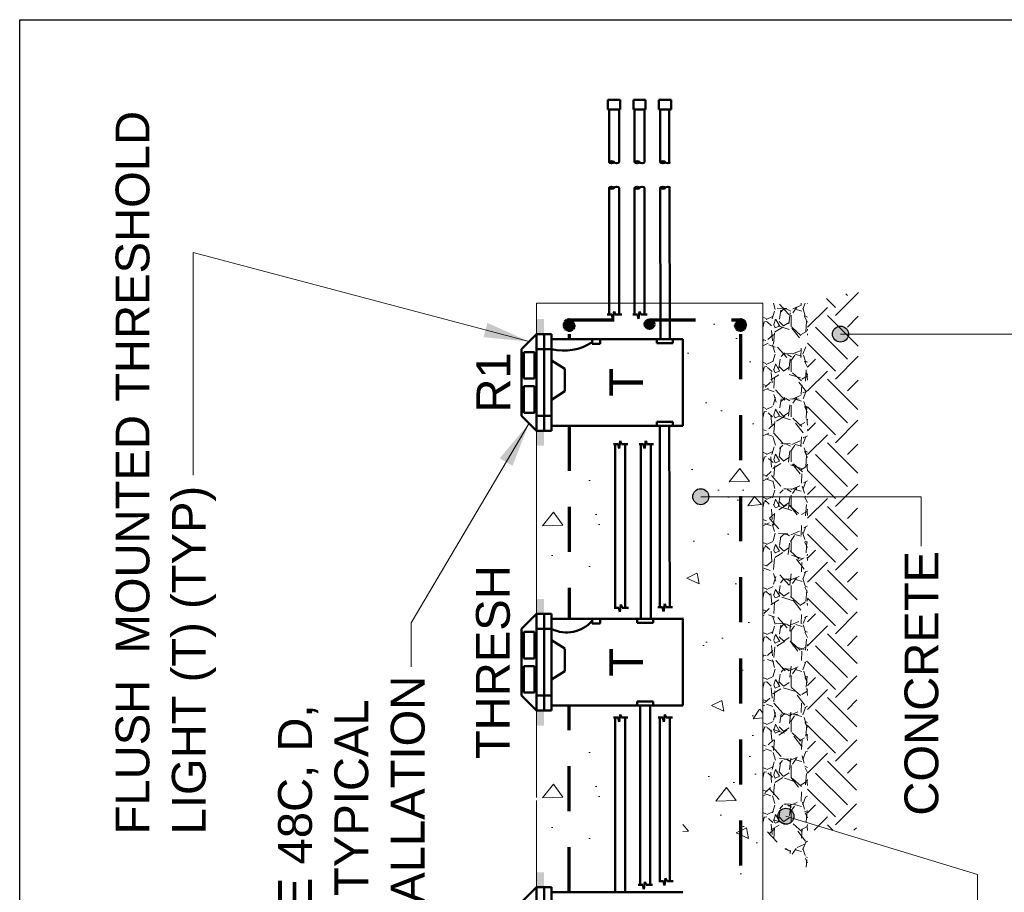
# Model space of a CAD drawing. Header units: inches. Extents: x 0 to 21.3, y 0 to 11.
# Tile 5 of 7: x 0 to 2.7, y 8.6 to 11. Entities that reach past the tile are written whole.
import ezdxf

# ---------------------------------------------------------------- set-up
doc = ezdxf.new("R2010")
doc.units = ezdxf.units.IN
doc.header["$LTSCALE"] = 0.5
doc.header["$MEASUREMENT"] = 0
doc.linetypes.add('HIDDEN', pattern=[0.375, 0.25, -0.125])
doc.layers.get('0').update_dxf_attribs({"linetype": 'CONTINUOUS', "lineweight": 35})
for name, color, linetype, lineweight in [('C-PVMT-ASPH', 8, 'CONTINUOUS', 18), ('E-AFLD-CIRC-SERS', 203, 'CONTINUOUS', 50), ('E-AFLD-JBOX', 23, 'CONTINUOUS', 50), ('E-AFLD-LITE-THRS', 203, 'CONTINUOUS', 50), ('E-DETL', 3, 'CONTINUOUS', 35), ('E-GRND-EQUI', 83, 'CONTINUOUS', 50), ('G-ANNO-PATT', 8, 'CONTINUOUS', 18), ('S-FNDN-FTNG-RBAR', 5, 'CONTINUOUS', 70), ('S-JNTS-WTRS', 221, 'CONTINUOUS', 25), ('S-REIN-RBAR', 5, 'CONTINUOUS', 70)]:
    doc.layers.add(name, color=color, linetype=linetype, lineweight=lineweight)
doc.layers.add('G-ANNO-TEXT', color=7, linetype='CONTINUOUS')
doc.layers.add('G-ANNO-TTLB', color=7, linetype='CONTINUOUS')
doc.styles.add('01-E-BLDG-1_1', font='arial.ttf', dxfattribs={"height": 0.09375})
doc.dimstyles.new('01-E-BLDG-1_1', dxfattribs={"dimtxt": 0.09375, "dimasz": 0.125, "dimexe": 0.0625, "dimexo": 0.0625, "dimgap": 0.0625, "dimtad": 1, "dimdec": 4, "dimzin": 3, "dimdsep": 46, "dimlunit": 4, "dimtxsty": '01-E-BLDG-1_1', "dimcen": 0.0625, "dimclrd": 1, "dimclre": 1, "dimclrt": 256, "dimazin": 0, "dimtfac": 1, "dimtdec": 4, "dimtmove": 1, "dimatfit": 3, "dimfxl": 1, "dimfrac": 2, "dimtolj": 1, "dimtzin": 3, "dimlwd": 0, "dimlwe": 0, "dimarcsym": 0})

# ---------------------------------------------------------------- blocks, each defined once
blk = doc.blocks.new('G-DBRK')
at = {"color": 0, "linetype": 'ByBlock', "lineweight": -2}
blk.add_ellipse((-1.224606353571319e-17, -0.2500000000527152), major_axis=(0, -0.2500000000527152), ratio=0.3999999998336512, dxfattribs=at)
blk.add_ellipse((-1.224606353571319e-17, -0.7499999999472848), major_axis=(0, -0.2500000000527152), ratio=0.3999999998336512, start_param=0, end_param=3.141592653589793, dxfattribs=at)
blk = doc.blocks.new('G-TDT1')
at = {"linetype": 'ByBlock', "lineweight": -2}
h = blk.add_hatch(color=256, dxfattribs=at)
edge = h.paths.add_edge_path()
edge.add_arc((0, 0), 0.02220729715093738, 0, 360)
at = {"color": 0, "linetype": 'ByBlock', "lineweight": -2}
blk.add_circle((0, 0), 0.02220729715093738, dxfattribs=at)

msp = doc.modelspace()

# ---------------------------------------------------------------- hatches: boundary and pattern name
at = {"layer": 'G-ANNO-PATT'}
h = msp.add_hatch(dxfattribs=at)
h.set_pattern_fill('EARTH', color=256, scale=0.5, angle=135)
h.set_pattern_definition([(135, (18.94617490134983, 3.196651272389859), (-0.1767766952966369, 1.390534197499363e-16), [0.125, -0.125]), (135, (18.91302927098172, 3.16350564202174), (-0.1767766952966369, 1.390534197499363e-16), [0.125, -0.125]), (135, (18.8798836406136, 3.13036001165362), (-0.1767766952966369, 1.390534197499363e-16), [0.125, -0.125]), (225, (18.85778655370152, 3.13036001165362), (-1.529312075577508e-16, -0.1767766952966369), [0.125, -0.125]), (225, (18.8246409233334, 3.16350564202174), (-1.529312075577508e-16, -0.1767766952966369), [0.125, -0.125]), (225, (18.79149529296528, 3.196651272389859), (-1.529312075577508e-16, -0.1767766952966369), [0.125, -0.125])])
h.paths.add_polyline_path([(2.185753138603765, 8.750303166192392), (2.321342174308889, 8.750229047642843), (2.326784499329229, 10.24788767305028), (2.185753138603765, 10.21283590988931)])
h = msp.add_hatch(dxfattribs=at)
h.set_pattern_fill('AR-CONC', color=256, scale=0.05, angle=135, style=0)
h.set_pattern_definition([(184.9999999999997, (9.448684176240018, -7.756927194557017), (-0.2314035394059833, 0.2757759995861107), [0.03749999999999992, -0.4124999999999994]), (130, (9.448684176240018, -7.756927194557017), (-0.2168840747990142, -0.3149960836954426), [0.03, -0.33]), (235.45144446, (9.429400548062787, -7.733945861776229), (-0.44828761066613, -0.0392200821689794), [0.03187009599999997, -0.3505710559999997]), (181.1841999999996, (9.377973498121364, -7.827637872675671), (-0.318806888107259, 0.4358466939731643), [0.05624999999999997, -0.6187499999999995]), (231.6356354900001, (9.351406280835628, -7.791317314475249), (-0.6748558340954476, -0.01395003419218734), [0.04780517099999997, -0.5258568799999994]), (126.18416399, (9.377973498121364, -7.827637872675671), (-0.6748558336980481, -0.01395003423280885), [0.04499999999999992, -0.4950000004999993]), (155.9999999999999, (9.360295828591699, -7.774604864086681), (-0.06869123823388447, 0.3533857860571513), [0.03749999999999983, -0.4124999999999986]), (100.9999999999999, (9.360295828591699, -7.774604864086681), (-0.3424042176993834, -0.1703542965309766), [0.02999999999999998, -0.3299999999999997]), (206.4514447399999, (9.35457155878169, -7.745156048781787), (-0.4110954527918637, 0.1830314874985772), [0.03187009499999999, -0.3505710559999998]), (172.4999999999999, (9.448684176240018, -7.756927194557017), (-0.1219949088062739, -0.1133965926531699), [0, -0.3259999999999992, 0, -0.3349999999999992, 0, -0.3312499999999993]), (142.4999999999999, (9.448684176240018, -7.756927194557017), (-0.2324547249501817, -0.04643647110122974), [0, -0.191, 0, -0.3185, 0, -0.12625]), (102.4999999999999, (9.527526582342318, -7.835769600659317), (-0.1807603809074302, 0.1967090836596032), [0, -0.125, 0, -0.3899999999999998, 0, -0.5174999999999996]), (92.49999999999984, (9.562881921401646, -7.871124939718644), (-0.2415799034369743, 0.1707949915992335), [0, -0.1625, 0, -0.259, 0, -0.3675])])
h.paths.add_polyline_path([(2.061660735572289, 10.21283590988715), (1.839942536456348, 10.21283590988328), (1.839942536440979, 7.311936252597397), (2.061711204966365, 7.311936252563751)])
h = msp.add_hatch(dxfattribs=at)
h.set_pattern_fill('GRAVEL', color=256, scale=0.125, angle=89.99999999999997)
h.set_pattern_definition([(318.0127875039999, (18.82117490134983, 3.286651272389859), (1.125, -1.000000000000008), [0.01681699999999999, -1.664886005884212]), (274.9697407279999, (18.83367490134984, 3.275401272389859), (-0.1250000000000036, 1.499999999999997), [0.02885849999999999, -2.856990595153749]), (222.5104470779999, (18.83617490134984, 3.246651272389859), (1.374999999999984, 1.250000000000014), [0.0203485, -2.014504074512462]), (357.2736890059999, (18.86742490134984, 3.197901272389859), (-2.500000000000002, 0.1250000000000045), [0.02627974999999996, -2.60169475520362]), (22.83365417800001, (18.89367490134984, 3.196651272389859), (-1.500000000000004, -0.6249999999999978), [0.02576937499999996, -2.551171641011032]), (87.27368900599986, (18.91742490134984, 3.206651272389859), (-0.1250000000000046, -2.500000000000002), [0.02627974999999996, -2.60169475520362]), (127.6942404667, (18.91867490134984, 3.232901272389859), (1.249999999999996, -1.625), [0.03475362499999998, -3.440606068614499]), (162.2553283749, (18.89742490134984, 3.260401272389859), (-2.75, 0.8750000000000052), [0.03281099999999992, -3.248290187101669]), (211.429565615, (18.86617490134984, 3.270401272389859), (-1.624999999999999, -1.000000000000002), [0.02636875, -2.610509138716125]), (265.236358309, (18.84367490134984, 3.256651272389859), (0.1250000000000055, 1.374999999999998), [0.030104, -1.475095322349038]), (312.3974377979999, (18.84117490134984, 3.226651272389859), (1.374999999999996, -1.499999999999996), [0.03893099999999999, -3.854171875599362]), (228.8140748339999, (18.86867490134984, 3.321651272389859), (-0.7500000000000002, -0.8750000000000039), [0.01328762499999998, -1.315480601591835]), (261.4692343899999, (18.85992490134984, 3.311651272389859), (0.2500000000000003, 1.625), [0.025279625, -2.502688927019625]), (314.9999999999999, (18.85617490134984, 3.286651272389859), (0.1249999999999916, -8.276417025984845e-17), [0.017677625, -0.1590990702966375]), (293.1985905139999, (18.84117490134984, 3.277901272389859), (-0.2499999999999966, 0.6249999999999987), [0.009519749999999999, -0.9424518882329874]), (21.80140948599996, (18.84492490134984, 3.269151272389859), (-0.3750000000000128, -0.1249999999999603), [0.013462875, -0.6596827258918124]), (120.9637565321, (18.85742490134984, 3.274151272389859), (-0.2499999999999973, 0.3750000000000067), [0.021866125, -0.7070028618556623]), (251.565051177, (18.84617490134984, 3.292901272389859), (0.1249999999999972, 0.2500000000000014), [0.01581137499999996, -0.3794733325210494]), (106.389540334, (18.84492490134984, 3.196651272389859), (-0.3750000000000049, 1.249999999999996), [0.02214999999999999, -2.192855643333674]), (160.3461759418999, (18.83867490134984, 3.217901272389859), (1.375000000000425, -0.5000000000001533), [0.01858262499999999, -1.839675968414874]), (23.19859051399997, (18.82117490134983, 3.292901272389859), (-0.6249999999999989, -0.249999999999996), [0.01903937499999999, -0.9329322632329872]), (73.6104596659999, (18.83867490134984, 3.300401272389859), (-0.3750000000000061, -1.249999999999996), [0.02214999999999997, -2.192855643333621]), (69.4439547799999, (18.92242490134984, 3.196651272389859), (-0.2500000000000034, -0.6250000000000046), [0.02135999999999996, -1.046640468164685]), (24.775140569, (18.92992490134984, 3.216651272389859), (-1.375000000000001, -0.6249999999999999), [0.01789725, -1.7718303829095]), (156.8014094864, (18.94617490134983, 3.294151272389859), (-0.6249999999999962, 0.2499999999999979), [0.019039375, -0.9329322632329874]), (107.3540246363, (18.92867490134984, 3.301651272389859), (0.4999999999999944, -1.624999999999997), [0.020953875, -2.07442795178]), (159.4439547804, (18.94617490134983, 3.232901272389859), (0.6249999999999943, -0.2500000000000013), [0.01067999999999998, -1.057320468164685]), (191.3099324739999, (18.94617490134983, 3.286651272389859), (-0.5000000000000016, -0.1249999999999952), [0.006373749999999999, -0.6310036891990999]), (255.9637565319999, (18.93992490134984, 3.285401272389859), (0.1250000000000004, 0.3749999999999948), [0.025769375, -0.4896188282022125]), (276.0090059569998, (18.93367490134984, 3.260401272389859), (-0.1249999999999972, 1.250000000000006), [0.02388125, -2.36424039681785]), (33.69006752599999, (18.86867490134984, 3.274151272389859), (-0.2499999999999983, -0.1249999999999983), [0.01802774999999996, -0.4326661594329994]), (83.15722658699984, (18.88367490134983, 3.284151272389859), (0.2500000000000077, 2.125000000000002), [0.03147425, -3.115945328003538]), (150.9453959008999, (18.88742490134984, 3.315401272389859), (0.8749999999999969, -0.4999999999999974), [0.0128695, -1.274084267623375]), (180, (18.87617490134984, 3.321651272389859), (-0.1250000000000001, -0.1249999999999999), [0.0075, -0.1175]), (210.2564371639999, (18.92992490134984, 3.257901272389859), (0.8750000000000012, 0.5000000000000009), [0.0173655, -1.719189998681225]), (138.0127875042, (18.91492490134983, 3.249151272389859), (-1.124999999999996, 1), [0.03363399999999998, -1.648069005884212]), (90, (18.88992490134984, 3.271651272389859), (-0.1249999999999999, 0.1250000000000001), [0.0325, -0.0925]), (55.30484646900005, (18.88992490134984, 3.304151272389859), (0.8749999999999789, 1.250000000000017), [0.01976424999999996, -1.956659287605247]), (344.054604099, (18.90117490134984, 3.320401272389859), (0.5000000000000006, -0.125000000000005), [0.01820025, -0.8918134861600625]), (297.6459753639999, (18.91867490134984, 3.315401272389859), (1.250000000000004, -2.374999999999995), [0.029633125, -2.933684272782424]), (265.42607874, (18.93242490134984, 3.289151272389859), (-0.1250000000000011, -1.624999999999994), [0.03134987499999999, -3.103634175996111])])
h.paths.add_polyline_path([(2.185753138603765, 8.64434932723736), (2.061660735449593, 8.750303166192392), (2.061660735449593, 10.21283590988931), (2.185753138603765, 10.21283590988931)])
h = msp.add_hatch(dxfattribs=at)
h.set_pattern_fill('AR-CONC', color=256, scale=0.05, angle=135, style=0)
h.set_pattern_definition([(184.9999999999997, (9.00549279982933, -6.107073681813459), (-0.2314035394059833, 0.2757759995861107), [0.03749999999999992, -0.4124999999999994]), (130, (9.00549279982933, -6.107073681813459), (-0.2168840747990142, -0.3149960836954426), [0.03, -0.33]), (235.45144446, (8.9862091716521, -6.084092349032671), (-0.44828761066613, -0.0392200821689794), [0.03187009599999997, -0.3505710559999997]), (181.1841999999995, (8.934782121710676, -6.177784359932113), (-0.318806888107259, 0.4358466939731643), [0.05624999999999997, -0.6187499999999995]), (231.6356354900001, (8.90821490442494, -6.141463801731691), (-0.6748558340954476, -0.01395003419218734), [0.04780517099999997, -0.5258568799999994]), (126.18416399, (8.934782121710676, -6.177784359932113), (-0.6748558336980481, -0.01395003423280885), [0.04499999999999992, -0.4950000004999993]), (155.9999999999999, (8.917104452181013, -6.124751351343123), (-0.06869123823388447, 0.3533857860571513), [0.0374999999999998, -0.4124999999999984]), (100.9999999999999, (8.917104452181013, -6.124751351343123), (-0.3424042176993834, -0.1703542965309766), [0.02999999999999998, -0.3299999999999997]), (206.4514447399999, (8.911380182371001, -6.095302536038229), (-0.4110954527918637, 0.1830314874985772), [0.03187009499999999, -0.3505710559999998]), (172.4999999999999, (9.00549279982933, -6.107073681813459), (-0.1219949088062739, -0.1133965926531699), [0, -0.3259999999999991, 0, -0.3349999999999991, 0, -0.3312499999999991]), (142.4999999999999, (9.00549279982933, -6.107073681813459), (-0.2324547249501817, -0.04643647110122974), [0, -0.191, 0, -0.3185, 0, -0.12625]), (102.4999999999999, (9.08433520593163, -6.185916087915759), (-0.1807603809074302, 0.1967090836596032), [0, -0.125, 0, -0.3899999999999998, 0, -0.5174999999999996]), (92.49999999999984, (9.119690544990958, -6.221271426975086), (-0.2415799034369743, 0.1707949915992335), [0, -0.1625, 0, -0.259, 0, -0.3675])])
h.paths.add_polyline_path([(1.618469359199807, 9.872875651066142), (1.43411538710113, 9.801567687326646), (1.454944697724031, 9.388521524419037), (1.618469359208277, 9.337001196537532)])
h = msp.add_hatch(dxfattribs=at)
h.set_pattern_fill('AR-CONC', color=256, scale=0.05, angle=135, style=0)
h.set_pattern_definition([(184.9999999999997, (9.005492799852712, -6.86197958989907), (-0.2314035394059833, 0.2757759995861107), [0.03749999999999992, -0.4124999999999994]), (130, (9.005492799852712, -6.86197958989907), (-0.2168840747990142, -0.3149960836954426), [0.03, -0.33]), (235.45144446, (8.986209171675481, -6.838998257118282), (-0.44828761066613, -0.0392200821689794), [0.03187009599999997, -0.3505710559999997]), (181.1841999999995, (8.934782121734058, -6.932690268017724), (-0.318806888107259, 0.4358466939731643), [0.05624999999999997, -0.6187499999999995]), (231.6356354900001, (8.908214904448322, -6.896369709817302), (-0.6748558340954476, -0.01395003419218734), [0.04780517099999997, -0.5258568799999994]), (126.18416399, (8.934782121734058, -6.932690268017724), (-0.6748558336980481, -0.01395003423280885), [0.04499999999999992, -0.4950000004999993]), (155.9999999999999, (8.917104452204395, -6.879657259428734), (-0.06869123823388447, 0.3533857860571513), [0.03749999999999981, -0.4124999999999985]), (100.9999999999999, (8.917104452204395, -6.879657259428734), (-0.3424042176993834, -0.1703542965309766), [0.02999999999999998, -0.3299999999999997]), (206.4514447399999, (8.911380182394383, -6.85020844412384), (-0.4110954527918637, 0.1830314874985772), [0.03187009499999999, -0.3505710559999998]), (172.4999999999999, (9.005492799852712, -6.86197958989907), (-0.1219949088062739, -0.1133965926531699), [0, -0.3259999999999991, 0, -0.3349999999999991, 0, -0.3312499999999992]), (142.4999999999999, (9.005492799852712, -6.86197958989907), (-0.2324547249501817, -0.04643647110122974), [0, -0.191, 0, -0.3185, 0, -0.12625]), (102.4999999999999, (9.084335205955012, -6.94082199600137), (-0.1807603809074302, 0.1967090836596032), [0, -0.125, 0, -0.3899999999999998, 0, -0.5174999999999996]), (92.49999999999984, (9.11969054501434, -6.976177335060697), (-0.2415799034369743, 0.1707949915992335), [0, -0.1625, 0, -0.259, 0, -0.3675])])
h.paths.add_polyline_path([(1.618469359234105, 9.096341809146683), (1.434115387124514, 9.046661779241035), (1.454944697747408, 8.633615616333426), (1.618469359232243, 8.578070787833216)])

# ---------------------------------------------------------------- linework, layer by layer
at = {"layer": 'C-PVMT-ASPH'}
for p, q in [((1.434115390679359, 10.12742124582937), (1.434115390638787, 10.2128359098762)), ((1.434115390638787, 10.2128359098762), (2.061660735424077, 10.21283590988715)), ((2.061660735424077, 10.21283590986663), (2.061660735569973, 1.850522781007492)), ((1.434115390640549, 9.695098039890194), (1.434115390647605, 9.858989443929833)), ((1.43411539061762, 9.350887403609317), (1.434115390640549, 9.695098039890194)), ((1.434115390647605, 8.841197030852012), (1.434115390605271, 9.082455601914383)), ((1.434115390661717, 8.833215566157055), (1.43411539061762, 8.591956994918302))]:
    msp.add_line(p, q, dxfattribs=at)
at = {"layer": 'E-AFLD-CIRC-SERS'}
for p, q in [((1.635143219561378, 10.6042352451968), (1.635143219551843, 10.75057155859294)), ((1.662915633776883, 10.6042352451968), (1.662915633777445, 10.75057155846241)), ((1.705953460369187, 10.6042352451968), (1.705953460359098, 10.75057155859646)), ((1.733725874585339, 10.6042352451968), (1.733725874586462, 10.75057155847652)), ((1.777042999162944, 10.60423524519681), (1.776763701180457, 10.75057155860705)), ((1.80228796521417, 10.6042352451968), (1.801586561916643, 10.75057155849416)), ((1.635143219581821, 10.18148783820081), (1.63514321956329, 10.53330725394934)), ((1.662915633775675, 10.18148783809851), (1.662912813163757, 10.53338640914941)), ((1.705953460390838, 10.18148783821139), (1.705953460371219, 10.53330725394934)), ((1.733725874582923, 10.18148783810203), (1.733725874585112, 10.53330725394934)), ((1.777772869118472, 10.11353503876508), (1.777144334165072, 10.53330725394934)), ((1.803903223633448, 10.11353503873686), (1.802409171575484, 10.53330725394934)), ((1.64566516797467, 10.16999385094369), (1.64892837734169, 10.19042291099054)), ((1.64892837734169, 10.19042291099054), (1.652191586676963, 10.18148783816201)), ((1.716475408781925, 10.16999385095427), (1.719738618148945, 10.19042291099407)), ((1.719738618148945, 10.19042291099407), (1.72300182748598, 10.18148783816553)), ((1.630027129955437, 10.18148783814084), (1.642809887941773, 10.18148783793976)), ((1.64280988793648, 10.18148783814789), (1.64566516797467, 10.16999385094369)), ((1.652191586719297, 10.18148783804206), (1.670249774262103, 10.18148783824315)), ((1.700837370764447, 10.18148783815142), (1.713620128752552, 10.18148783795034)), ((1.713620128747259, 10.18148783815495), (1.716475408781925, 10.16999385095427)), ((1.723001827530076, 10.18148783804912), (1.741060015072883, 10.18148783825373)), ((1.77627016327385, 9.369381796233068), (1.775472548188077, 9.87287565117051)), ((1.803976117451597, 9.369381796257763), (1.80214509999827, 9.872875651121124)), ((1.647329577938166, 9.821732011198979), (1.660112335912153, 9.82173201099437)), ((1.652445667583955, 9.367664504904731), (1.652445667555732, 9.82173201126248)), ((1.660112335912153, 9.821732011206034), (1.66296761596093, 9.810238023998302)), ((1.66296761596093, 9.810238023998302), (1.666230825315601, 9.830667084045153)), ((1.666230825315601, 9.830667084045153), (1.669494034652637, 9.821732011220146)), ((1.669494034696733, 9.82173201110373), (1.687552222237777, 9.821732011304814)), ((1.680218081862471, 9.367664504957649), (1.680218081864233, 9.821732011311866)), ((1.718139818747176, 9.821732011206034), (1.730922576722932, 9.821732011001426)), ((1.723255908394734, 9.337001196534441), (1.723255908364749, 9.82173201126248)), ((1.730922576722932, 9.821732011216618), (1.733777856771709, 9.810238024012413)), ((1.733777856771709, 9.810238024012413), (1.737041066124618, 9.830667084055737)), ((1.737041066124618, 9.830667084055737), (1.740304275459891, 9.82173201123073)), ((1.74030427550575, 9.821732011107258), (1.758362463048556, 9.821732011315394)), ((1.751028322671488, 9.33700119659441), (1.751028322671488, 9.821732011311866)), ((1.664662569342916, 9.356170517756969), (1.667925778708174, 9.376599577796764)), ((1.667925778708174, 9.376599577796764), (1.671188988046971, 9.36766450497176)), ((1.786391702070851, 9.357887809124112), (1.78965491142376, 9.378316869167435)), ((1.78965491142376, 9.378316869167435), (1.792918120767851, 9.369381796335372)), ((1.649024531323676, 9.367664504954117), (1.661807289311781, 9.367664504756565)), ((1.661807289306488, 9.367664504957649), (1.664662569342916, 9.356170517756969)), ((1.671188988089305, 9.367664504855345), (1.689247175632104, 9.367664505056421)), ((1.770753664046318, 9.36938179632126), (1.783536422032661, 9.369381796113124)), ((1.783536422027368, 9.369381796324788), (1.786391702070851, 9.357887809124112)), ((1.792918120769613, 9.369381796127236), (1.810976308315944, 9.3693817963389)), ((1.721355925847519, 8.59857286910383), (1.721355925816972, 9.09634180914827)), ((1.74912834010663, 8.598572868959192), (1.749128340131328, 9.096341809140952)), ((1.662967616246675, 9.051307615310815), (1.666230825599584, 9.071736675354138)), ((1.666230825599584, 9.071736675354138), (1.669494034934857, 9.062801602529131)), ((1.786843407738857, 9.051307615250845), (1.79010661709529, 9.071736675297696)), ((1.79010661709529, 9.071736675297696), (1.793369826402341, 9.062801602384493)), ((1.647329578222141, 9.062801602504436), (1.660112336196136, 9.062801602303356)), ((1.652445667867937, 8.578070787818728), (1.652445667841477, 9.062801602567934)), ((1.660112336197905, 9.062801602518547), (1.662967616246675, 9.051307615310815)), ((1.669494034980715, 9.06280160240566), (1.687552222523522, 9.062801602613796)), ((1.680218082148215, 8.578070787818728), (1.680218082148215, 9.062801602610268)), ((1.771205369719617, 9.062801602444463), (1.783988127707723, 9.06280160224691)), ((1.776321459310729, 8.6087340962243), (1.776321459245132, 9.062801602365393)), ((1.783988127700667, 9.062801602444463), (1.786843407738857, 9.051307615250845)), ((1.793369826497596, 9.06280160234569), (1.811428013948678, 9.062801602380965)), ((1.804093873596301, 8.60873409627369), (1.804093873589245, 9.06280160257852)), ((1.731443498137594, 8.58707888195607), (1.734706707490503, 8.607507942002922)), ((1.734706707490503, 8.607507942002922), (1.737969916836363, 8.598572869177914)), ((1.77290032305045, 8.60873409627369), (1.785683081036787, 8.608734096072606)), ((1.7856830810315, 8.608734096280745), (1.788538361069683, 8.597240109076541)), ((1.788538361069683, 8.597240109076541), (1.791801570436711, 8.61766916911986)), ((1.791801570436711, 8.61766916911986), (1.795064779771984, 8.608734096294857)), ((1.795064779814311, 8.60873409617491), (1.813122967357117, 8.608734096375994)), ((1.715805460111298, 8.598572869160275), (1.728588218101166, 8.598572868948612)), ((1.72858821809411, 8.598572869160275), (1.731443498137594, 8.58707888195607)), ((1.737969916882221, 8.598572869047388), (1.756028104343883, 8.598572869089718))]:
    msp.add_line(p, q, dxfattribs=at)
at = {"layer": 'E-AFLD-JBOX'}
for p, q in [((1.631688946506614, 10.77798193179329, 7135.497167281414), (1.631688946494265, 10.75057155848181, 7135.497167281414)), ((1.665632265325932, 10.77798193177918, 7135.497167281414), (1.631688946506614, 10.77798193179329, 7135.497167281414)), ((1.66563226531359, 10.75057155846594, 7135.497167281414), (1.665632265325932, 10.77798193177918, 7135.497167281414)), ((1.702499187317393, 10.77798193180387, 7135.497167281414), (1.702499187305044, 10.7505715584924, 7135.497167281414)), ((1.736442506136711, 10.77798193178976, 7135.497167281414), (1.702499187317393, 10.77798193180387, 7135.497167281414)), ((1.736442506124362, 10.75057155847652, 7135.497167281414), (1.736442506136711, 10.77798193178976, 7135.497167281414)), ((1.773309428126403, 10.77798193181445, 7135.497167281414), (1.773309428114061, 10.75057155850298, 7135.497167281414)), ((1.807252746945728, 10.77798193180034, 7135.497167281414), (1.773309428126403, 10.77798193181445, 7135.497167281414)), ((1.807252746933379, 10.7505715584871, 7135.497167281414), (1.807252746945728, 10.77798193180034, 7135.497167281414)), ((1.631688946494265, 10.75057155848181, 7135.497167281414), (1.66563226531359, 10.75057155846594, 7135.497167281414)), ((1.702499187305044, 10.7505715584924, 7135.497167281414), (1.736442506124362, 10.75057155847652, 7135.497167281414)), ((1.773309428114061, 10.75057155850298, 7135.497167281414), (1.807252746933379, 10.7505715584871, 7135.497167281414))]:
    msp.add_line(p, q, dxfattribs=at)
at = {"layer": 'E-AFLD-LITE-THRS'}
for p, q in [((1.392035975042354, 10.08576262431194), (1.434115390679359, 10.12742124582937)), ((1.434115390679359, 10.12742124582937), (1.475774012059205, 10.12742124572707)), ((1.434115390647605, 9.858989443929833), (1.434115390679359, 10.12742124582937)), ((1.454944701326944, 10.12742124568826), (1.454944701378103, 9.858989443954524)), ((1.475774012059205, 10.12742124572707), (1.475774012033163, 9.858989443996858)), ((1.475774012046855, 10.11353503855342), (1.839942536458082, 10.11353503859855)), ((1.767989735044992, 10.10242607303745), (1.767989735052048, 10.1135350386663)), ((1.812425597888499, 10.1024260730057), (1.812425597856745, 10.11353503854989)), ((1.839942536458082, 10.11353503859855), (1.839942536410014, 9.872875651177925)), ((1.392035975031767, 9.900648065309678), (1.392035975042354, 10.08576262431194)), ((1.434115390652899, 10.08576262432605), (1.475774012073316, 10.08576262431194)), ((1.767989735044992, 10.10242607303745), (1.812425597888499, 10.1024260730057)), ((1.398347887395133, 10.00374263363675), (1.398347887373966, 10.07734674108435)), ((1.398347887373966, 10.07734674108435), (1.427803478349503, 10.0773467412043)), ((1.427803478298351, 10.00374263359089), (1.427803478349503, 10.0773467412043)), ((1.475774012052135, 10.05454006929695), (1.512382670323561, 10.03123501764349)), ((1.512382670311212, 9.968578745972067), (1.512382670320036, 10.03061477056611)), ((1.398347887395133, 10.00374263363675), (1.427803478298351, 10.00374263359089)), ((1.398347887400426, 9.909063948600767), (1.398347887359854, 9.982702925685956)), ((1.398347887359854, 9.982702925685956), (1.427803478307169, 9.982702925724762)), ((1.427803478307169, 9.909063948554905), (1.427803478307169, 9.982702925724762)), ((1.475774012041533, 9.945273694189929), (1.512382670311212, 9.968578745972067)), ((1.434115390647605, 9.858989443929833), (1.392035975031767, 9.900648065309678)), ((1.398347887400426, 9.909063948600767), (1.427803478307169, 9.909063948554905)), ((1.434115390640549, 9.90064806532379), (1.475774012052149, 9.900648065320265)), ((1.475774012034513, 9.872875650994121), (1.839942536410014, 9.872875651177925)), ((1.767989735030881, 9.883984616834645), (1.81242559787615, 9.883984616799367)), ((1.767989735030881, 9.883984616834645), (1.767989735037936, 9.872875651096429)), ((1.81242559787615, 9.883984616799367), (1.812425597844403, 9.872875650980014)), ((1.434115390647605, 9.858989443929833), (1.475774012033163, 9.858989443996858)), ((1.392035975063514, 9.309228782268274), (1.43411539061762, 9.350887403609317)), ((1.434115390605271, 9.082455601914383), (1.43411539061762, 9.350887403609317)), ((1.43411539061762, 9.350887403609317), (1.47577401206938, 9.35088740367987)), ((1.454944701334, 9.082455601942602), (1.454944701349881, 9.35088740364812)), ((1.475774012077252, 9.082455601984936), (1.47577401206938, 9.35088740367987)), ((1.475774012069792, 9.337001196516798), (1.839942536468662, 9.337001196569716)), ((1.713024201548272, 9.337001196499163), (1.713024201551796, 9.325892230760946)), ((1.713024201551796, 9.325892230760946), (1.757460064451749, 9.32589223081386)), ((1.757460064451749, 9.32589223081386), (1.757460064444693, 9.337001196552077)), ((1.839942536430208, 9.0963418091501), (1.839942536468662, 9.337001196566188)), ((1.392035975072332, 9.124114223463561), (1.392035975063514, 9.309228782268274)), ((1.398347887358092, 9.227208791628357), (1.3983478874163, 9.30081289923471)), ((1.3983478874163, 9.30081289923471), (1.42780347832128, 9.30081289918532)), ((1.427803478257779, 9.227208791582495), (1.42780347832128, 9.30081289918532)), ((1.434115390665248, 9.309228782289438), (1.475774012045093, 9.309228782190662)), ((1.475774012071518, 9.278006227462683), (1.512382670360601, 9.254701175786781)), ((1.512382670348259, 9.192044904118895), (1.512382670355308, 9.254080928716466)), ((1.398347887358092, 9.227208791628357), (1.427803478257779, 9.227208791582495)), ((1.398347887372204, 9.132530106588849), (1.398347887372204, 9.206169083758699)), ((1.398347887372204, 9.206169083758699), (1.427803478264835, 9.206169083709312)), ((1.4278034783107, 9.132530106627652), (1.427803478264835, 9.206169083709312)), ((1.475774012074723, 9.168739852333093), (1.512382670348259, 9.192044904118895)), ((1.434115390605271, 9.082455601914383), (1.392035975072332, 9.124114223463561)), ((1.398347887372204, 9.132530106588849), (1.4278034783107, 9.132530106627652)), ((1.434115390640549, 9.124114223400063), (1.475774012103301, 9.124114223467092)), ((1.47577401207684, 9.09634180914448), (1.839942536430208, 9.0963418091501)), ((1.713024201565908, 9.107450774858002), (1.757460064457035, 9.10745077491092)), ((1.713024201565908, 9.107450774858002), (1.713024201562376, 9.096341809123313)), ((1.757460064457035, 9.10745077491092), (1.75746006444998, 9.096341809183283)), ((1.434115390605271, 9.082455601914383), (1.475774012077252, 9.082455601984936)), ((1.43411539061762, 8.591956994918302), (1.392035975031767, 8.550298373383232)), ((1.43411539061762, 8.591956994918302), (1.434115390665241, 8.323525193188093)), ((1.43411539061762, 8.591956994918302), (1.47577401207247, 8.591956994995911)), ((1.454944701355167, 8.591956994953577), (1.454944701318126, 8.32352519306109)), ((1.47577401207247, 8.591956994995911), (1.475774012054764, 8.323525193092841)), ((1.475774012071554, 8.578070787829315), (1.839942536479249, 8.578070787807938))]:
    msp.add_line(p, q, dxfattribs=at)
at = {"layer": 'E-DETL'}
msp.add_line((1.757460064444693, 9.337001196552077), (1.713024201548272, 9.337001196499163), dxfattribs=at)
at = {"layer": 'E-GRND-EQUI', "linetype": 'Continuous'}
for p, q in [((1.588085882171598, 10.10033530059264), (1.588085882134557, 10.11353503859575)), ((1.610125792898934, 10.11353503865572), (1.610125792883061, 10.10033530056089)), ((1.610125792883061, 10.10033530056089), (1.588085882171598, 10.10033530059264)), ((1.588085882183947, 9.32380145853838), (1.588085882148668, 9.337001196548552)), ((1.610125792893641, 9.323801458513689), (1.588085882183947, 9.32380145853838)), ((1.610125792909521, 9.337001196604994), (1.610125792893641, 9.323801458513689))]:
    msp.add_line(p, q, dxfattribs=at)
for centre, radius, start, end in [((1.510450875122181, 10.2193287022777), 0.1379941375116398, 255.4460034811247, 304.2355480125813), ((1.517611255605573, 9.392859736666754), 0.09351198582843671, 243.4230203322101, 318.9069137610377)]:
    msp.add_arc(centre, radius, start, end, dxfattribs=at)
at = {"layer": 'G-ANNO-TTLB'}
msp.add_lwpolyline([(2.131628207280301e-14, 11.00000000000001), (8.500000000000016, 10.99999999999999), (8.499999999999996, -1.021405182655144e-14), (-3.552713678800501e-15, 7.549516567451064e-15)], close=True, dxfattribs=at)
at = {"layer": 'S-JNTS-WTRS'}
msp.add_line((1.439727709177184, 9.839830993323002), (1.439727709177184, 9.839830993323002), dxfattribs=at)
at = {"layer": 'S-JNTS-WTRS', "extrusion": (0, 0, -1)}
for points in [[(-1.434115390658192, 10.12742124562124, -7135.497167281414), (-1.434115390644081, 10.16907986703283, -7135.497167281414), (-1.454944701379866, 10.12742124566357, -7135.497167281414), (-1.454944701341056, 10.16907986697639, -7135.497167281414)], [(-1.43411539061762, 9.350887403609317, -7135.497167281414), (-1.434115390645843, 9.392546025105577, -7135.497167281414), (-1.454944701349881, 9.35088740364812, -7135.497167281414), (-1.45494470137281, 9.392546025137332, -7135.497167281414)]]:
    msp.add_solid(points, dxfattribs=at)
at = {"layer": 'S-JNTS-WTRS'}
for points in [[(1.434115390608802, 9.817330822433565, 7135.497167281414), (1.434115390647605, 9.858989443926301, 7135.497167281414), (1.454944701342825, 9.817330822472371, 7135.497167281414), (1.454944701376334, 9.858989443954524, 7135.497167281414)], [(1.434115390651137, 9.040796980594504, 7135.497167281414), (1.434115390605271, 9.082455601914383, 7135.497167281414), (1.454944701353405, 9.04079698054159, 7135.497167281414), (1.454944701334, 9.082455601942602, 7135.497167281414)], [(1.434115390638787, 8.591956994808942, 7135.497167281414), (1.434115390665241, 8.633615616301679, 7135.497167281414), (1.454944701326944, 8.591956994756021, 7135.497167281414), (1.454944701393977, 8.633615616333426, 7135.497167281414)]]:
    msp.add_solid(points, dxfattribs=at)
at = {"layer": 'S-REIN-RBAR', "linetype": 'HIDDEN'}
for p, q in [((1.524450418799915, 10.16671206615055), (1.999429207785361, 10.16671206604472)), ((1.524666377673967, 10.12742156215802), (1.524666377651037, 10.113535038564)), ((1.999614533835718, 10.12742156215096), (1.99961453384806, 1.851823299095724)), ((1.52466637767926, 9.87287565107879), (1.524666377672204, 9.337001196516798)), ((1.5246663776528, 8.578070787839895), (1.524666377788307, 9.096341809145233))]:
    msp.add_line(p, q, dxfattribs=at)
for centre, start, end in [((1.524450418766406, 10.15248855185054), 90, 269.9999999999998), ((1.999429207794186, 10.15248855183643), 269.9999999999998, 90), ((1.524450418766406, 10.15248855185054), 269.9999999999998, 0), ((1.999429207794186, 10.15248855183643), 179.9999999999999, 269.9999999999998)]:
    msp.add_arc(centre, 0.01422351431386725, start, end, dxfattribs=at)

# ---------------------------------------------------------------- block references
at = {"layer": 'E-AFLD-CIRC-SERS', "yscale": 0.02777241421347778, "zscale": 0.02777241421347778, "rotation": 90}
for p, xscale in [((1.635143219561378, 10.6042352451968), -0.02777241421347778), ((1.705953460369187, 10.60423524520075), -0.02777241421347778), ((1.777042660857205, 10.60445434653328), -0.02777241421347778), ((1.635140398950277, 10.53338640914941), 0.02777241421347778), ((1.705950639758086, 10.53338640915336), 0.02777241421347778), ((1.777039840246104, 10.53360551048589), 0.02777241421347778)]:
    msp.add_blockref('G-DBRK', p, dxfattribs=dict(at, xscale=xscale))
at = {"layer": 'G-ANNO-TEXT', "rotation": 90}
for p in [(2.277173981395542, 10.12725967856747), (1.88953144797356, 9.676145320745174), (2.125668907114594, 8.789155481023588)]:
    msp.add_blockref('G-TDT1', p, dxfattribs=at)
at = {"layer": 'S-FNDN-FTNG-RBAR', "xscale": 0.5329143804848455, "yscale": 0.5329143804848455, "zscale": 0.5329143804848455, "rotation": 90}
for p in [(1.524450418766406, 10.15248855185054), (1.74720484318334, 10.15487747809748), (1.999429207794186, 10.15248855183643)]:
    msp.add_blockref('G-TDT1', p, dxfattribs=at)

# ---------------------------------------------------------------- texts
at = {"layer": 'G-ANNO-TEXT', "char_height": 0.09375, "attachment_point": 1, "style": '01-E-BLDG-1_1'}
for s, insert, width, rotation in [('FLUSH  MOUNTED THRESHOLD LIGHT (T) (TYP)', (0.2660963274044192, 8.738784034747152), 2.014402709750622, 89.99999999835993), ('CONCRETE ', (2.454739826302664, 8.790804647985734), 0.7349270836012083, 89.99999999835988), ('SEE FIGURE 48C, D, AND F FOR TYPICAL LIGHT INSTALLATION', (0.7169062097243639, 7.82592042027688), 1.501352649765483, 89.99999999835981)]:
    msp.add_mtext(s, dxfattribs=dict(at, insert=insert, width=width, rotation=rotation))
at = {"layer": 'G-ANNO-TEXT', "char_height": 0.09375, "attachment_point": 8, "style": '01-E-BLDG-1_1'}
for s, insert, rotation in [('R1', (1.360946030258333, 9.99320534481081), 89.99999999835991), ('T', (1.729127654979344, 9.993205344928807), 89.99999999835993), ('THRESH', (1.360946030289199, 9.216671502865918), 89.99999999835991), ('T', (1.729127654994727, 9.216671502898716), 89.99999999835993)]:
    msp.add_mtext(s, dxfattribs=dict(at, insert=insert, rotation=rotation))

# ---------------------------------------------------------------- leaders
at = {"layer": 'G-ANNO-TEXT'}
for points in [[(1.413075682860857, 10.10659193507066), (0.4812075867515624, 10.3539328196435), (0.4812075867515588, 9.735998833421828)], [(1.41307568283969, 9.879818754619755, 14270.99433456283), (1.086169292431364, 9.326426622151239, 14270.99433456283), (1.086169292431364, 9.20427001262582, 14270.99433456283)]]:
    msp.add_leader(points, dimstyle='01-E-BLDG-1_1', dxfattribs=at)
for points in [[(2.277173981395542, 10.12725967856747), (2.799921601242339, 10.12725967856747), (2.799921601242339, 9.990079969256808)], [(1.88953144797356, 9.676145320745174), (2.500562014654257, 9.676145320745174), (2.500562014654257, 9.538965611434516)], [(2.125668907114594, 8.789155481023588), (2.657548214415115, 8.627336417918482), (2.657548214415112, 7.985826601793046)]]:
    msp.add_leader(points, dimstyle='01-E-BLDG-1_1', override={"dimldrblk": 'None'}, dxfattribs=at)

doc.saveas('drawing.dxf')
